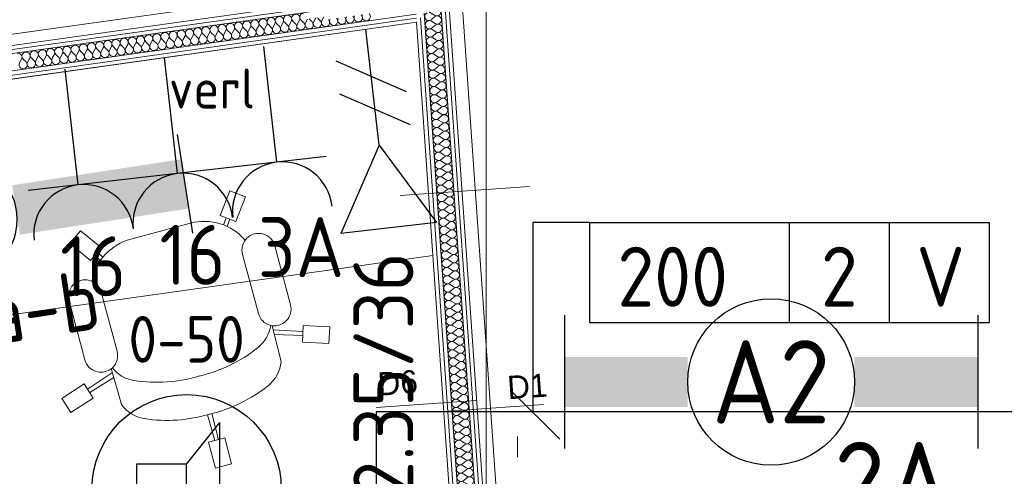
# Model space of a CAD drawing. Header units: millimetres. Extents: x -39149 to 267781, y -2340 to 58540.
# Tile 227 of 244: x 41812 to 44766, y 39512 to 40883. Entities that reach past the tile are written whole.
import ezdxf
from ezdxf.enums import TextEntityAlignment as Align

# ---------------------------------------------------------------- set-up
doc = ezdxf.new("R2010")
doc.units = ezdxf.units.MM
doc.header["$LTSCALE"] = 100
doc.header["$MEASUREMENT"] = 0
for name, pattern in [('B0605', [141, 70, -35, 1, -35]), ('B0701', [46.823999, 31.199999, -15.624]), ('B0704', [150, 100, -50])]:
    doc.linetypes.add(name, pattern=pattern)
for name, color, linetype in [('22 C Binnenwanden', 7, 'Continuous'), ('22 C Binnenwanden Doorsnede-arcering', 7, 'Continuous'), ('22 C Binnenwanden Laagscheidingslijnen', 7, 'Continuous'), ('82 Interieur', 7, 'Continuous'), ('A Markers details', 7, 'Continuous'), ('A Stramien', 7, 'Continuous'), ('EL6131--_KG', 3, 'Continuous'), ('EL6222--_KRACHT_230', 3, 'Continuous'), ('EL6311--_LICHT_BINNEN', 3, 'Continuous'), ('EL6421--_GELUID', 3, 'Continuous'), ('EL6441--_DATACOM', 3, 'Continuous'), ('EM6131--bestaand', 7, 'Continuous'), ('handhaven - AL$1A---_ALGEMEEN', 8, 'Continuous'), ('T Maatvoering 1_ 50', 7, 'Continuous')]:
    doc.layers.add(name, color=color, linetype=linetype)
doc.styles.add('buro-012', font='isocp.shx', dxfattribs={"height": 120})
doc.styles.add('BURO-018', font='isocp.shx', dxfattribs={"height": 180})
doc.styles.add('BURO-025', font='isocp.shx', dxfattribs={"height": 250})
doc.styles.add('GENERATED_STYLE_3', font='swiss.ttf', dxfattribs={"width": 0.96})

# ---------------------------------------------------------------- blocks, each defined once
blk = doc.blocks.new('Slab_125_7', base_point=(40117.7, 39762.5))
at = {"layer": '82 Interieur', "color": 8, "linetype": 'Continuous', "lineweight": 0}
blk.add_lwpolyline([(40117.7, 39762.5), (43052, 40174.8), (43003, 40874.8), (40020.3, 40455.7)], close=True, dxfattribs=at)
blk = doc.blocks.new('*X618')
at = {"layer": '22 C Binnenwanden Doorsnede-arcering', "color": 8, "linetype": 'Continuous', "lineweight": 0}
for p, q in [((42713.8, 40879.6), (42705.1, 40888.4)), ((42718.7, 40880.3), (42724.7, 40891.2)), ((42498, 40849.3), (42504, 40860.2)), ((42517.7, 40852.1), (42508.9, 40860.8)), ((42522.6, 40852.8), (42528.5, 40863.6)), ((42542.2, 40855.5), (42533.4, 40864.3)), ((42547.1, 40856.2), (42553.1, 40867)), ((42566.7, 40859), (42558, 40867.7)), ((42571.6, 40859.6), (42577.6, 40870.5)), ((42591.2, 40862.4), (42582.5, 40871.2)), ((42596.1, 40863.1), (42602.1, 40873.9)), ((42615.7, 40865.8), (42607, 40874.6)), ((42620.6, 40866.5), (42626.6, 40877.4)), ((42640.3, 40869.3), (42631.5, 40878.1)), ((42645.2, 40870), (42651.1, 40880.8)), ((42664.8, 40872.7), (42656.1, 40881.5)), ((42669.7, 40873.4), (42675.7, 40884.3)), ((42689.3, 40876.2), (42680.6, 40885)), ((42694.2, 40876.9), (42700.2, 40887.7)), ((42277.4, 40818.3), (42283.3, 40829.1)), ((42297, 40821.1), (42288.2, 40829.8)), ((42301.9, 40821.7), (42307.9, 40832.6)), ((42321.5, 40824.5), (42312.8, 40833.3)), ((42326.4, 40825.2), (42332.4, 40836)), ((42346, 40828), (42337.3, 40836.7)), ((42350.9, 40828.6), (42356.9, 40839.5)), ((42370.5, 40831.4), (42361.8, 40840.2)), ((42375.4, 40832.1), (42381.4, 40842.9)), ((42395.1, 40834.8), (42386.3, 40843.6)), ((42400, 40835.5), (42405.9, 40846.4)), ((42419.6, 40838.3), (42410.8, 40847.1)), ((42424.5, 40839), (42430.5, 40849.8)), ((42444.1, 40841.7), (42435.4, 40850.5)), ((42449, 40842.4), (42455, 40853.3)), ((42468.6, 40845.2), (42459.9, 40854)), ((42473.5, 40845.9), (42479.5, 40856.7)), ((42493.1, 40848.6), (42484.4, 40857.4)), ((42081.2, 40790.7), (42087.2, 40801.6)), ((42100.8, 40793.5), (42092.1, 40802.3)), ((42105.7, 40794.2), (42111.7, 40805)), ((42125.3, 40796.9), (42116.6, 40805.7)), ((42130.2, 40797.6), (42136.2, 40808.5)), ((42149.8, 40800.4), (42141.1, 40809.2)), ((42154.7, 40801.1), (42160.7, 40811.9)), ((42174.4, 40803.8), (42165.6, 40812.6)), ((42179.3, 40804.5), (42185.2, 40815.4)), ((42198.9, 40807.3), (42190.1, 40816.1)), ((42203.8, 40808), (42209.8, 40818.8)), ((42223.4, 40810.7), (42214.7, 40819.5)), ((42228.3, 40811.4), (42234.3, 40822.3)), ((42247.9, 40814.2), (42239.2, 40822.9)), ((42252.8, 40814.9), (42258.8, 40825.7)), ((42272.4, 40817.6), (42263.7, 40826.4)), ((41860.5, 40759.7), (41866.5, 40770.6)), ((41880.1, 40762.5), (41871.4, 40771.3)), ((41885, 40763.2), (41891, 40774)), ((41904.6, 40765.9), (41895.9, 40774.7)), ((41909.5, 40766.6), (41915.5, 40777.5)), ((41929.2, 40769.4), (41920.4, 40778.2)), ((41934.1, 40770.1), (41940, 40780.9)), ((41953.7, 40772.8), (41944.9, 40781.6)), ((41958.6, 40773.5), (41964.6, 40784.4)), ((41978.2, 40776.3), (41969.5, 40785)), ((41983.1, 40777), (41989.1, 40787.8)), ((42002.7, 40779.7), (41994, 40788.5)), ((42007.6, 40780.4), (42013.6, 40791.2)), ((42027.2, 40783.2), (42018.5, 40791.9)), ((42032.1, 40783.9), (42038.1, 40794.7)), ((42051.8, 40786.6), (42043, 40795.4)), ((42056.7, 40787.3), (42062.6, 40798.1)), ((42076.3, 40790.1), (42067.5, 40798.8)), ((41811.5, 40752.8), (41817.4, 40763.7)), ((41831.1, 40755.6), (41822.3, 40764.4)), ((41836, 40756.3), (41842, 40767.1)), ((41855.6, 40759), (41846.9, 40767.8))]:
    blk.add_line(p, q, dxfattribs=at)
for centre, start, end in [((42566.7, 40876.5), 97.9977, 224.8676), ((42566.7, 40876.5), 331.1278, 97.9977), ((42591.3, 40879.9), 97.9977, 224.8676), ((42591.3, 40879.9), 331.1278, 97.9977), ((42615.8, 40883.4), 97.9977, 224.8676), ((42615.8, 40883.4), 331.1278, 97.9977), ((42640.3, 40886.8), 97.9977, 224.8676), ((42640.3, 40886.8), 331.1278, 97.9977), ((42664.8, 40890.2), 97.9977, 224.8676), ((42778.6, 40881.2), 151.1278, 44.8676), ((42803.1, 40884.7), 151.1278, 44.8676), ((42827.7, 40888.1), 151.1278, 44.8676), ((42852.2, 40891.6), 151.1278, 44.8676), ((42370.6, 40848.9), 97.9977, 224.8676), ((42370.6, 40848.9), 331.1278, 97.9977), ((42395.1, 40852.4), 97.9977, 224.8676), ((42395.1, 40852.4), 331.1278, 97.9977), ((42419.6, 40855.8), 97.9977, 224.8676), ((42419.6, 40855.8), 331.1278, 97.9977), ((42444.1, 40859.2), 97.9977, 224.8676), ((42444.1, 40859.2), 331.1278, 97.9977), ((42468.7, 40862.7), 97.9977, 224.8676), ((42468.7, 40862.7), 331.1278, 97.9977), ((42493.2, 40866.1), 97.9977, 224.8676), ((42493.2, 40866.1), 331.1278, 97.9977), ((42517.7, 40869.6), 97.9977, 224.8676), ((42517.7, 40869.6), 331.1278, 97.9977), ((42542.2, 40873), 97.9977, 224.8676), ((42542.2, 40873), 331.1278, 97.9977), ((42557.9, 40850.2), 151.1278, 44.8676), ((42582.4, 40853.7), 151.1278, 44.8676), ((42607, 40857.1), 151.1278, 44.8676), ((42631.5, 40860.6), 151.1278, 44.8676), ((42656, 40864), 151.1278, 44.8676), ((42680.5, 40867.4), 151.1278, 44.8676), ((42705.1, 40870.9), 151.1278, 44.8676), ((42729.6, 40874.3), 151.1278, 44.8676), ((42754.1, 40877.8), 151.1278, 44.8676), ((42149.9, 40817.9), 97.9977, 224.8676), ((42149.9, 40817.9), 331.1278, 97.9977), ((42174.4, 40821.3), 97.9977, 224.8676), ((42174.4, 40821.3), 331.1278, 97.9977), ((42198.9, 40824.8), 97.9977, 224.8676), ((42198.9, 40824.8), 331.1278, 97.9977), ((42223.4, 40828.2), 97.9977, 224.8676), ((42223.4, 40828.2), 331.1278, 97.9977), ((42248, 40831.7), 97.9977, 224.8676), ((42248, 40831.7), 331.1278, 97.9977), ((42272.5, 40835.1), 97.9977, 224.8676), ((42272.5, 40835.1), 331.1278, 97.9977), ((42297, 40838.6), 97.9977, 224.8676), ((42297, 40838.6), 331.1278, 97.9977), ((42321.5, 40842), 97.9977, 224.8676), ((42321.5, 40842), 331.1278, 97.9977), ((42346.1, 40845.5), 97.9977, 224.8676), ((42346.1, 40845.5), 331.1278, 97.9977), ((42361.8, 40822.7), 151.1278, 44.8676), ((42386.3, 40826.1), 151.1278, 44.8676), ((42410.8, 40829.6), 151.1278, 44.8676), ((42435.3, 40833), 151.1278, 44.8676), ((42459.8, 40836.4), 151.1278, 44.8676), ((42484.4, 40839.9), 151.1278, 44.8676), ((42508.9, 40843.3), 151.1278, 44.8676), ((42533.4, 40846.8), 151.1278, 44.8676), ((41929.2, 40786.9), 331.1278, 97.9977), ((41953.7, 40790.3), 97.9977, 224.8676), ((41953.7, 40790.3), 331.1278, 97.9977), ((41978.2, 40793.8), 97.9977, 224.8676), ((41978.2, 40793.8), 331.1278, 97.9977), ((42002.8, 40797.2), 97.9977, 224.8676), ((42002.8, 40797.2), 331.1278, 97.9977), ((42027.3, 40800.7), 97.9977, 224.8676), ((42027.3, 40800.7), 331.1278, 97.9977), ((42051.8, 40804.1), 97.9977, 224.8676), ((42051.8, 40804.1), 331.1278, 97.9977), ((42076.3, 40807.6), 97.9977, 224.8676), ((42076.3, 40807.6), 331.1278, 97.9977), ((42100.8, 40811), 97.9977, 224.8676), ((42100.8, 40811), 331.1278, 97.9977), ((42125.4, 40814.5), 97.9977, 224.8676), ((42125.4, 40814.5), 331.1278, 97.9977), ((42141.1, 40791.7), 151.1278, 44.8676), ((42165.6, 40795.1), 151.1278, 44.8676), ((42190.1, 40798.5), 151.1278, 44.8676), ((42214.6, 40802), 151.1278, 44.8676), ((42239.2, 40805.4), 151.1278, 44.8676), ((42263.7, 40808.9), 151.1278, 44.8676), ((42288.2, 40812.3), 151.1278, 44.8676), ((42312.7, 40815.8), 151.1278, 44.8676), ((42337.2, 40819.2), 151.1278, 44.8676), ((41806.6, 40769.7), 331.1278, 97.9977), ((41831.1, 40773.1), 97.9977, 224.8676), ((41831.1, 40773.1), 331.1278, 97.9977), ((41855.6, 40776.6), 97.9977, 224.8676), ((41855.6, 40776.6), 331.1278, 97.9977), ((41880.2, 40780), 97.9977, 224.8676), ((41880.2, 40780), 331.1278, 97.9977), ((41904.7, 40783.4), 97.9977, 224.8676), ((41904.7, 40783.4), 331.1278, 97.9977), ((41929.2, 40786.9), 97.9977, 224.8676), ((41944.9, 40764.1), 151.1278, 44.8676), ((41969.4, 40767.5), 151.1278, 44.8676), ((41993.9, 40771), 151.1278, 44.8676), ((42018.5, 40774.4), 151.1278, 44.8676), ((42043, 40777.9), 151.1278, 44.8676), ((42067.5, 40781.3), 151.1278, 44.8676), ((42092, 40784.8), 151.1278, 44.8676), ((42116.5, 40788.2), 151.1278, 44.8676), ((41822.3, 40746.9), 151.1278, 44.8676), ((41846.8, 40750.3), 151.1278, 44.8676), ((41871.3, 40753.8), 151.1278, 44.8676), ((41895.9, 40757.2), 151.1278, 44.8676), ((41920.4, 40760.6), 151.1278, 44.8676)]:
    blk.add_arc(centre, 12.4, start, end, dxfattribs=at)
blk = doc.blocks.new('Wall_117_7', base_point=(43102.3, 40888.7))
at = {"layer": '22 C Binnenwanden', "color": 8, "linetype": 'Continuous', "lineweight": 0}
for p, q in [((42996, 40974.8), (40006.4, 40554.7)), ((40020.3, 40455.7), (43003, 40874.8))]:
    blk.add_line(p, q, dxfattribs=at)
at = {"layer": '22 C Binnenwanden Laagscheidingslijnen', "color": 8, "linetype": 'Continuous', "lineweight": 0}
for p, q in [((42996.8, 40962.8), (40008.1, 40542.9)), ((42997.7, 40950.8), (40009.8, 40531)), ((40017, 40479.5), (43001.3, 40898.8)), ((40018.7, 40467.6), (43002.2, 40886.8))]:
    blk.add_line(p, q, dxfattribs=at)
at = {"layer": '22 C Binnenwanden', "color": 1, "lineweight": 0}
blk.add_blockref('*X618', (0, 0), dxfattribs=at)
blk = doc.blocks.new('*X624')
at = {"layer": '22 C Binnenwanden Doorsnede-arcering', "color": 8, "linetype": 'Continuous', "lineweight": 0}
for p, q in [((43056.6, 40895.7), (43046.2, 40902.4)), ((43057, 40890.8), (43047.6, 40882.7)), ((43058.4, 40871), (43048, 40877.7)), ((43058.7, 40866.1), (43049.3, 40858)), ((43060.1, 40846.3), (43049.7, 40853)), ((43060.4, 40841.4), (43051.1, 40833.3)), ((43061.8, 40821.6), (43051.4, 40828.3)), ((43062.2, 40816.7), (43052.8, 40808.6)), ((43063.5, 40796.9), (43053.1, 40803.6)), ((43063.9, 40792), (43054.5, 40783.8)), ((43065.3, 40772.2), (43054.9, 40778.9)), ((43065.6, 40767.3), (43056.3, 40759.1)), ((43067, 40747.5), (43056.6, 40754.2)), ((43067.3, 40742.5), (43058, 40734.4)), ((43068.7, 40722.8), (43058.3, 40729.5)), ((43069.1, 40717.8), (43059.7, 40709.7)), ((43070.5, 40698.1), (43060.1, 40704.8)), ((43070.8, 40693.1), (43061.4, 40685)), ((43072.2, 40673.4), (43061.8, 40680.1)), ((43072.5, 40668.4), (43063.2, 40660.3)), ((43073.9, 40648.7), (43063.5, 40655.4)), ((43074.3, 40643.7), (43064.9, 40635.6)), ((43075.6, 40624), (43065.2, 40630.7)), ((43076, 40619), (43066.6, 40610.9)), ((43077.4, 40599.3), (43067, 40606)), ((43077.7, 40594.3), (43068.4, 40586.2)), ((43079.1, 40574.6), (43068.7, 40581.3)), ((43079.4, 40569.6), (43070.1, 40561.5)), ((43080.8, 40549.9), (43070.4, 40556.6)), ((43081.2, 40544.9), (43071.8, 40536.8)), ((43082.6, 40525.2), (43072.2, 40531.9)), ((43082.9, 40520.2), (43073.5, 40512.1)), ((43084.3, 40500.5), (43073.9, 40507.2)), ((43084.6, 40495.5), (43075.3, 40487.4)), ((43086, 40475.8), (43075.6, 40482.5)), ((43086.4, 40470.8), (43077, 40462.7)), ((43087.7, 40451.1), (43077.3, 40457.8)), ((43088.1, 40446.1), (43078.7, 40438)), ((43089.5, 40426.4), (43079.1, 40433.1)), ((43089.8, 40421.4), (43080.5, 40413.3)), ((43091.2, 40401.7), (43080.8, 40408.4)), ((43091.6, 40396.7), (43082.2, 40388.6)), ((43092.9, 40377), (43082.5, 40383.7)), ((43093.3, 40372), (43083.9, 40363.9)), ((43094.7, 40352.3), (43084.3, 40359)), ((43095, 40347.3), (43085.6, 40339.2)), ((43096.4, 40327.6), (43086, 40334.3)), ((43096.7, 40322.6), (43087.4, 40314.5)), ((43098.1, 40302.9), (43087.7, 40309.6)), ((43098.5, 40297.9), (43089.1, 40289.8)), ((43099.9, 40278.2), (43089.5, 40284.9)), ((43100.2, 40273.2), (43090.8, 40265.1)), ((43101.6, 40253.5), (43091.2, 40260.2)), ((43101.9, 40248.5), (43092.6, 40240.4)), ((43103.3, 40228.8), (43092.9, 40235.5)), ((43103.7, 40223.8), (43094.3, 40215.7)), ((43105, 40204.1), (43094.6, 40210.8)), ((43105.4, 40199.1), (43096, 40191)), ((43106.8, 40179.4), (43096.4, 40186.1)), ((43107.1, 40174.4), (43097.8, 40166.3)), ((43108.5, 40154.7), (43098.1, 40161.4)), ((43108.8, 40149.7), (43099.5, 40141.6)), ((43110.2, 40130), (43099.8, 40136.7)), ((43110.6, 40125), (43101.2, 40116.9)), ((43112, 40105.3), (43101.6, 40112)), ((43112.3, 40100.3), (43102.9, 40092.2)), ((43113.7, 40080.6), (43103.3, 40087.3)), ((43114, 40075.6), (43104.7, 40067.5)), ((43115.4, 40055.8), (43105, 40062.6)), ((43115.8, 40050.9), (43106.4, 40042.8)), ((43117.1, 40031.1), (43106.7, 40037.9)), ((43117.5, 40026.2), (43108.1, 40018.1)), ((43118.9, 40006.4), (43108.5, 40013.2)), ((43119.2, 40001.5), (43109.9, 39993.4)), ((43120.6, 39981.7), (43110.2, 39988.5)), ((43120.9, 39976.8), (43111.6, 39968.7)), ((43122.3, 39957), (43111.9, 39963.8)), ((43122.7, 39952.1), (43113.3, 39944)), ((43124.1, 39932.3), (43113.7, 39939.1)), ((43124.4, 39927.4), (43115, 39919.3)), ((43125.8, 39907.6), (43115.4, 39914.4)), ((43126.1, 39902.7), (43116.8, 39894.6)), ((43127.5, 39882.9), (43117.1, 39889.7)), ((43127.9, 39878), (43118.5, 39869.9)), ((43129.2, 39858.2), (43118.8, 39865)), ((43129.6, 39853.3), (43120.2, 39845.2)), ((43131, 39833.5), (43120.6, 39840.3)), ((43131.3, 39828.6), (43122, 39820.5)), ((43132.7, 39808.8), (43122.3, 39815.6)), ((43133.1, 39803.9), (43123.7, 39795.8)), ((43134.4, 39784.1), (43124, 39790.9)), ((43134.8, 39779.2), (43125.4, 39771.1)), ((43136.2, 39759.4), (43125.8, 39766.1)), ((43136.5, 39754.5), (43127.1, 39746.4)), ((43137.9, 39734.7), (43127.5, 39741.4)), ((43138.2, 39729.8), (43128.9, 39721.7)), ((43139.6, 39710), (43129.2, 39716.7)), ((43140, 39705.1), (43130.6, 39697)), ((43141.4, 39685.3), (43131, 39692)), ((43141.7, 39680.4), (43132.3, 39672.3)), ((43143.1, 39660.6), (43132.7, 39667.3)), ((43143.4, 39655.7), (43134.1, 39647.6)), ((43144.8, 39635.9), (43134.4, 39642.6)), ((43145.2, 39631), (43135.8, 39622.9)), ((43146.5, 39611.2), (43136.1, 39617.9)), ((43146.9, 39606.3), (43137.5, 39598.2)), ((43148.3, 39586.5), (43137.9, 39593.2)), ((43148.6, 39581.6), (43139.3, 39573.5)), ((43150, 39561.8), (43139.6, 39568.5)), ((43150.3, 39556.9), (43141, 39548.8)), ((43151.7, 39537.1), (43141.3, 39543.8)), ((43152.1, 39532.2), (43142.7, 39524.1)), ((43153.5, 39512.4), (43143.1, 39519.1)), ((43153.8, 39507.5), (43144.4, 39499.4)), ((43155.2, 39487.7), (43144.8, 39494.4)), ((43155.5, 39482.8), (43146.2, 39474.7)), ((43156.9, 39463), (43146.5, 39469.7)), ((43157.3, 39458.1), (43147.9, 39450)), ((43158.6, 39438.3), (43148.2, 39445)), ((43159, 39433.4), (43149.6, 39425.3)), ((43160.4, 39413.6), (43150, 39420.3)), ((43160.7, 39408.7), (43151.4, 39400.6)), ((43162.1, 39388.9), (43151.7, 39395.6)), ((43162.4, 39384), (43153.1, 39375.9)), ((43163.8, 39364.2), (43153.4, 39370.9)), ((43164.2, 39359.3), (43154.8, 39351.2)), ((43165.6, 39339.5), (43155.2, 39346.2)), ((43165.9, 39334.6), (43156.5, 39326.5)), ((43167.3, 39314.8), (43156.9, 39321.5)), ((43167.6, 39309.9), (43158.3, 39301.8)), ((43169, 39290.1), (43158.6, 39296.8)), ((43169.4, 39285.2), (43160, 39277.1)), ((43170.7, 39265.4), (43160.3, 39272.1)), ((43171.1, 39260.5), (43161.7, 39252.4)), ((43172.5, 39240.7), (43162.1, 39247.4)), ((43172.8, 39235.8), (43163.5, 39227.7)), ((43174.2, 39216), (43163.8, 39222.7)), ((43174.6, 39211.1), (43165.2, 39203)), ((43175.9, 39191.3), (43165.5, 39198)), ((43176.3, 39186.4), (43166.9, 39178.3)), ((43177.7, 39166.6), (43167.3, 39173.3)), ((43178, 39161.7), (43168.6, 39153.6)), ((43179.4, 39141.9), (43169, 39148.6)), ((43179.7, 39137), (43170.4, 39128.9)), ((43181.1, 39117.2), (43170.7, 39123.9)), ((43181.5, 39112.3), (43172.1, 39104.2)), ((43182.9, 39092.5), (43172.5, 39099.2)), ((43183.2, 39087.6), (43173.8, 39079.4)), ((43179.5, 39071.1), (43174.2, 39074.5))]:
    blk.add_line(p, q, dxfattribs=at)
for centre, start, end in [((43039.5, 40892), 112.296, 184.0043), ((43039.5, 40892), 184.0043, 310.8742), ((43039.5, 40892), 57.1344, 83.6994), ((43063.3, 40906.1), 237.1344, 14.3553), ((43065.1, 40881.4), 237.1344, 130.8742), ((43041.2, 40867.3), 57.1344, 184.0043), ((43041.2, 40867.3), 184.0043, 310.8742), ((43066.8, 40856.7), 237.1344, 130.8742), ((43043, 40842.6), 57.1344, 184.0043), ((43043, 40842.6), 184.0043, 310.8742), ((43044.7, 40817.9), 57.1344, 184.0043), ((43068.5, 40832), 237.1344, 130.8742), ((43044.7, 40817.9), 184.0043, 310.8742), ((43046.4, 40793.2), 57.1344, 184.0043), ((43070.3, 40807.3), 237.1344, 130.8742), ((43046.4, 40793.2), 184.0043, 310.8742), ((43048.2, 40768.5), 57.1344, 184.0043), ((43072, 40782.6), 237.1344, 130.8742), ((43073.7, 40757.9), 237.1344, 130.8742), ((43048.2, 40768.5), 184.0043, 310.8742), ((43049.9, 40743.8), 57.1344, 184.0043), ((43049.9, 40743.8), 184.0043, 310.8742), ((43075.4, 40733.2), 237.1344, 130.8742), ((43051.6, 40719.1), 57.1344, 184.0043), ((43051.6, 40719.1), 184.0043, 310.8742), ((43077.2, 40708.5), 237.1344, 130.8742), ((43053.3, 40694.4), 57.1344, 184.0043), ((43053.3, 40694.4), 184.0043, 310.8742), ((43055.1, 40669.7), 57.1344, 184.0043), ((43078.9, 40683.8), 237.1344, 130.8742), ((43055.1, 40669.7), 184.0043, 310.8742), ((43056.8, 40645), 57.1344, 184.0043), ((43080.6, 40659.1), 237.1344, 130.8742), ((43056.8, 40645), 184.0043, 310.8742), ((43058.5, 40620.3), 57.1344, 184.0043), ((43082.4, 40634.4), 237.1344, 130.8742), ((43084.1, 40609.7), 237.1344, 130.8742), ((43058.5, 40620.3), 184.0043, 310.8742), ((43060.3, 40595.6), 57.1344, 184.0043), ((43060.3, 40595.6), 184.0043, 310.8742), ((43085.8, 40585), 237.1344, 130.8742), ((43062, 40570.9), 57.1344, 184.0043), ((43062, 40570.9), 184.0043, 310.8742), ((43087.6, 40560.3), 237.1344, 130.8742), ((43063.7, 40546.2), 57.1344, 184.0043), ((43063.7, 40546.2), 184.0043, 310.8742), ((43065.4, 40521.5), 57.1344, 184.0043), ((43089.3, 40535.6), 237.1344, 130.8742), ((43065.4, 40521.5), 184.0043, 310.8742), ((43067.2, 40496.8), 57.1344, 184.0043), ((43091, 40510.9), 237.1344, 130.8742), ((43067.2, 40496.8), 184.0043, 310.8742), ((43068.9, 40472.1), 57.1344, 184.0043), ((43092.7, 40486.2), 237.1344, 130.8742), ((43068.9, 40472.1), 184.0043, 310.8742), ((43070.6, 40447.4), 57.1344, 184.0043), ((43070.6, 40447.4), 184.0043, 310.8742), ((43094.5, 40461.5), 237.1344, 130.8742), ((43096.2, 40436.8), 237.1344, 130.8742), ((43072.4, 40422.7), 57.1344, 184.0043), ((43072.4, 40422.7), 184.0043, 310.8742), ((43097.9, 40412.1), 237.1344, 130.8742), ((43074.1, 40398), 57.1344, 184.0043), ((43074.1, 40398), 184.0043, 310.8742), ((43075.8, 40373.3), 57.1344, 184.0043), ((43099.7, 40387.4), 237.1344, 130.8742), ((43075.8, 40373.3), 184.0043, 310.8742), ((43077.5, 40348.6), 57.1344, 184.0043), ((43101.4, 40362.7), 237.1344, 130.8742), ((43077.5, 40348.6), 184.0043, 310.8742), ((43079.3, 40323.9), 57.1344, 184.0043), ((43103.1, 40338), 237.1344, 130.8742), ((43079.3, 40323.9), 184.0043, 310.8742), ((43081, 40299.2), 57.1344, 184.0043), ((43081, 40299.2), 184.0043, 310.8742), ((43104.8, 40313.3), 237.1344, 130.8742), ((43106.6, 40288.6), 237.1344, 130.8742), ((43082.7, 40274.5), 57.1344, 184.0043), ((43082.7, 40274.5), 184.0043, 310.8742), ((43108.3, 40263.9), 237.1344, 130.8742), ((43084.5, 40249.8), 57.1344, 184.0043), ((43084.5, 40249.8), 184.0043, 310.8742), ((43110, 40239.2), 237.1344, 130.8742), ((43086.2, 40225.1), 57.1344, 184.0043), ((43086.2, 40225.1), 184.0043, 310.8742), ((43087.9, 40200.4), 57.1344, 184.0043), ((43111.8, 40214.5), 237.1344, 130.8742), ((43087.9, 40200.4), 184.0043, 310.8742), ((43089.7, 40175.7), 57.1344, 184.0043), ((43113.5, 40189.8), 237.1344, 130.8742), ((43089.7, 40175.7), 184.0043, 310.8742), ((43091.4, 40151), 57.1344, 184.0043), ((43091.4, 40151), 184.0043, 310.8742), ((43115.2, 40165.1), 237.1344, 130.8742), ((43116.9, 40140.4), 237.1344, 130.8742), ((43093.1, 40126.3), 57.1344, 184.0043), ((43093.1, 40126.3), 184.0043, 310.8742), ((43118.7, 40115.7), 237.1344, 130.8742), ((43094.8, 40101.6), 57.1344, 184.0043), ((43094.8, 40101.6), 184.0043, 310.8742), ((43120.4, 40090.9), 237.1344, 130.8742), ((43096.6, 40076.9), 57.1344, 184.0043), ((43096.6, 40076.9), 184.0043, 310.8742), ((43098.3, 40052.2), 57.1344, 184.0043), ((43122.1, 40066.2), 237.1344, 130.8742), ((43098.3, 40052.2), 184.0043, 310.8742), ((43100, 40027.5), 57.1344, 184.0043), ((43123.9, 40041.5), 237.1344, 130.8742), ((43100, 40027.5), 184.0043, 310.8742), ((43101.8, 40002.8), 57.1344, 184.0043), ((43101.8, 40002.8), 184.0043, 310.8742), ((43125.6, 40016.8), 237.1344, 130.8742), ((43127.3, 39992.1), 237.1344, 130.8742), ((43103.5, 39978.1), 57.1344, 184.0043), ((43103.5, 39978.1), 184.0043, 310.8742), ((43129.1, 39967.4), 237.1344, 130.8742), ((43105.2, 39953.4), 57.1344, 184.0043), ((43105.2, 39953.4), 184.0043, 310.8742), ((43130.8, 39942.7), 237.1344, 130.8742), ((43106.9, 39928.7), 57.1344, 184.0043), ((43106.9, 39928.7), 184.0043, 310.8742), ((43108.7, 39904), 57.1344, 184.0043), ((43132.5, 39918), 237.1344, 130.8742), ((43108.7, 39904), 184.0043, 310.8742), ((43110.4, 39879.3), 57.1344, 184.0043), ((43134.2, 39893.3), 237.1344, 130.8742), ((43110.4, 39879.3), 184.0043, 310.8742), ((43112.1, 39854.6), 57.1344, 184.0043), ((43136, 39868.6), 237.1344, 130.8742), ((43137.7, 39843.9), 237.1344, 130.8742), ((43112.1, 39854.6), 184.0043, 310.8742), ((43113.9, 39829.9), 57.1344, 184.0043), ((43113.9, 39829.9), 184.0043, 310.8742), ((43139.4, 39819.2), 237.1344, 130.8742), ((43115.6, 39805.2), 57.1344, 184.0043), ((43115.6, 39805.2), 184.0043, 310.8742), ((43141.2, 39794.5), 237.1344, 130.8742), ((43117.3, 39780.5), 57.1344, 184.0043), ((43117.3, 39780.5), 184.0043, 310.8742), ((43119, 39755.8), 57.1344, 184.0043), ((43142.9, 39769.8), 237.1344, 130.8742), ((43119, 39755.8), 184.0043, 310.8742), ((43120.8, 39731), 57.1344, 184.0043), ((43144.6, 39745.1), 237.1344, 130.8742), ((43120.8, 39731), 184.0043, 310.8742), ((43122.5, 39706.3), 57.1344, 184.0043), ((43146.3, 39720.4), 237.1344, 130.8742), ((43148.1, 39695.7), 237.1344, 130.8742), ((43122.5, 39706.3), 184.0043, 310.8742), ((43124.2, 39681.6), 57.1344, 184.0043), ((43124.2, 39681.6), 184.0043, 310.8742), ((43149.8, 39671), 237.1344, 130.8742), ((43126, 39656.9), 57.1344, 184.0043), ((43126, 39656.9), 184.0043, 310.8742), ((43151.5, 39646.3), 237.1344, 130.8742), ((43127.7, 39632.2), 57.1344, 184.0043), ((43127.7, 39632.2), 184.0043, 310.8742), ((43129.4, 39607.5), 57.1344, 184.0043), ((43153.3, 39621.6), 237.1344, 130.8742), ((43129.4, 39607.5), 184.0043, 310.8742), ((43131.2, 39582.8), 57.1344, 184.0043), ((43155, 39596.9), 237.1344, 130.8742), ((43131.2, 39582.8), 184.0043, 310.8742), ((43132.9, 39558.1), 57.1344, 184.0043), ((43156.7, 39572.2), 237.1344, 130.8742), ((43158.4, 39547.5), 237.1344, 130.8742), ((43132.9, 39558.1), 184.0043, 310.8742), ((43134.6, 39533.4), 57.1344, 184.0043), ((43134.6, 39533.4), 184.0043, 310.8742), ((43160.2, 39522.8), 237.1344, 130.8742), ((43136.3, 39508.7), 57.1344, 184.0043), ((43136.3, 39508.7), 184.0043, 310.8742), ((43161.9, 39498.1), 237.1344, 130.8742), ((43138.1, 39484), 57.1344, 184.0043), ((43138.1, 39484), 184.0043, 310.8742), ((43139.8, 39459.3), 57.1344, 184.0043), ((43163.6, 39473.4), 237.1344, 130.8742), ((43139.8, 39459.3), 184.0043, 310.8742), ((43141.5, 39434.6), 57.1344, 184.0043), ((43165.4, 39448.7), 237.1344, 130.8742), ((43141.5, 39434.6), 184.0043, 310.8742), ((43143.3, 39409.9), 57.1344, 184.0043), ((43167.1, 39424), 237.1344, 130.8742), ((43168.8, 39399.3), 237.1344, 130.8742), ((43143.3, 39409.9), 184.0043, 310.8742), ((43145, 39385.2), 57.1344, 184.0043), ((43145, 39385.2), 184.0043, 310.8742), ((43170.6, 39374.6), 237.1344, 130.8742), ((43146.7, 39360.5), 57.1344, 184.0043), ((43146.7, 39360.5), 184.0043, 310.8742), ((43172.3, 39349.9), 237.1344, 130.8742), ((43148.4, 39335.8), 57.1344, 184.0043), ((43148.4, 39335.8), 184.0043, 310.8742), ((43150.2, 39311.1), 57.1344, 184.0043), ((43174, 39325.2), 237.1344, 130.8742), ((43150.2, 39311.1), 184.0043, 310.8742), ((43151.9, 39286.4), 57.1344, 184.0043), ((43175.7, 39300.5), 237.1344, 130.8742), ((43151.9, 39286.4), 184.0043, 310.8742), ((43153.6, 39261.7), 57.1344, 184.0043), ((43177.5, 39275.8), 237.1344, 130.8742), ((43179.2, 39251.1), 237.1344, 130.8742), ((43153.6, 39261.7), 184.0043, 310.8742), ((43155.4, 39237), 57.1344, 184.0043), ((43155.4, 39237), 184.0043, 310.8742), ((43180.9, 39226.4), 237.1344, 130.8742), ((43157.1, 39212.3), 57.1344, 184.0043), ((43157.1, 39212.3), 184.0043, 310.8742), ((43182.7, 39201.7), 237.1344, 130.8742), ((43158.8, 39187.6), 57.1344, 184.0043), ((43158.8, 39187.6), 184.0043, 310.8742), ((43160.5, 39162.9), 57.1344, 184.0043), ((43184.4, 39177), 237.1344, 130.8742), ((43160.5, 39162.9), 184.0043, 310.8742), ((43162.3, 39138.2), 57.1344, 184.0043), ((43186.1, 39152.3), 237.1344, 130.8742), ((43162.3, 39138.2), 184.0043, 310.8742), ((43164, 39113.5), 57.1344, 184.0043), ((43187.8, 39127.6), 237.1344, 130.8742), ((43189.6, 39102.9), 237.1344, 130.8742), ((43164, 39113.5), 184.0043, 310.8742), ((43165.7, 39088.8), 57.1344, 184.0043), ((43165.7, 39088.8), 184.0043, 310.8742), ((43191.3, 39078.2), 333.5958, 130.8742), ((43167.5, 39064.1), 57.1344, 154.4112)]:
    blk.add_arc(centre, 12.4, start, end, dxfattribs=at)
blk = doc.blocks.new('Wall_119_7', base_point=(42961.5, 42900))
at = {"layer": '22 C Binnenwanden', "color": 8, "linetype": 'Continuous', "lineweight": 0}
for p, q in [((43229.3, 39074.6), (43095.8, 40981.8)), ((43003, 40874.8), (43129.5, 39067.6))]:
    blk.add_line(p, q, dxfattribs=at)
at = {"layer": '22 C Binnenwanden Laagscheidingslijnen', "color": 8, "linetype": 'Continuous', "lineweight": 0}
for p, q in [((43217.3, 39073.7), (43083.8, 40980.9)), ((43014.1, 40888.4), (43141.5, 39068.4)), ((43025.1, 40902.1), (43153.5, 39069.3)), ((43205.3, 39072.9), (43076.8, 40909.4))]:
    blk.add_line(p, q, dxfattribs=at)
at = {"layer": '22 C Binnenwanden', "color": 1, "lineweight": 0}
blk.add_blockref('*X624', (0, 0), dxfattribs=at)
blk = doc.blocks.new('Wall_128_7', base_point=(43135.9, 40981.6))
at = {"layer": '22 C Binnenwanden', "color": 8, "linetype": 'Continuous', "lineweight": 0}
for p, q in [((43096, 40978.8), (43229.3, 39074.6)), ((43269.2, 39077.4), (43135.9, 40981.6))]:
    blk.add_line(p, q, dxfattribs=at)
blk = doc.blocks.new('Kantoorstoel 01 14_2')
at = {"layer": '82 Interieur', "color": 8, "linetype": 'Continuous', "lineweight": 0}
for p, q in [((390, 790.1), (440, 790.1)), ((390, 710.1), (390, 790.1)), ((440, 710.1), (440, 790.1)), ((390, 710.1), (440, 710.1)), ((408, 629.3), (409, 710.1)), ((422, 629.3), (421, 710.1)), ((167.7, 533), (165.7, 421.1)), ((663.2, 533), (665.2, 421.1)), ((14.5, 516.6), (-0.7, 468.9)), ((90.7, 492.3), (14.5, 516.6)), ((740.2, 492.3), (816.4, 516.6)), ((816.4, 516.6), (831.5, 468.9)), ((90.7, 492.3), (75.5, 444.7)), ((166.2, 448.5), (84.8, 473.8)), ((664.7, 448.5), (746.1, 473.8)), ((740.2, 492.3), (755.3, 444.7)), ((75.5, 444.7), (-0.7, 468.9)), ((166, 433.5), (81.2, 462.3)), ((664.9, 433.5), (749.7, 462.3)), ((755.3, 444.7), (831.5, 468.9)), ((96, 191.4), (96, 375.2)), ((196, 191.4), (196, 375.2)), ((634.9, 191.4), (634.9, 375.2)), ((734.9, 191.4), (734.9, 375.2)), ((190, 91.2), (143, 26.5)), ((190, 91.2), (230.4, 61.8)), ((218.6, 98.7), (205.4, 80)), ((228.5, 91), (215.1, 73)), ((640.9, 91.2), (600.4, 61.8)), ((602.4, 91), (615.8, 73)), ((612.3, 98.7), (625.5, 80)), ((640.9, 91.2), (687.9, 26.5)), ((230.4, 61.8), (183.4, -2.9)), ((415.4, 60.4), (323, 60.4)), ((415.4, 60.4), (507.9, 60.4)), ((600.4, 61.8), (647.4, -2.9)), ((143, 26.5), (183.4, -2.9)), ((687.9, 26.5), (647.4, -2.9))]:
    blk.add_line(p, q, dxfattribs=at)
for centre, major_axis, start_param, end_param in [((401, 189.5), (0, -439.9), 3.107651, 3.558821), ((429.9, 189.5), (0, -439.9), 2.724365, 3.175535), ((264.1, 497.4), (0, -102.9), 3.554672, 4.359188), ((566.8, 497.4), (0, -102.9), 1.923998, 2.728514), ((401, 71.1), (0, -439.9), 3.107651, 3.558821), ((429.9, 71.1), (0, -439.9), 2.724365, 3.175535), ((264.1, 379), (0, -102.9), 3.554672, 4.309737), ((566.8, 379), (0, -102.9), 1.973448, 2.728514), ((146, 375.2), (0, -50), 1.570796, 4.712389), ((684.9, 375.2), (0, -50), 1.570796, 4.712389), ((146, 191.4), (0, -50), 4.712389, 7.853982), ((684.9, 191.4), (0, -50), 4.712389, 7.853982), ((323, 222.1), (0, -161.6), 5.158147, 6.283185), ((507.9, 222.1), (0, -161.6), 0, 1.125039)]:
    blk.add_ellipse(centre, major_axis=major_axis, ratio=0.999212, start_param=start_param, end_param=end_param, dxfattribs=at)
blk = doc.blocks.new('Standard grid marker_17')
at = {"layer": 'A Stramien', "color": 8, "linetype": 'B0605', "lineweight": 0}
blk.add_line((4000, 0), (46394.8, 0), dxfattribs=at)
at = {"layer": 'A Stramien', "color": 4, "lineweight": 0, "style": 'GENERATED_STYLE_3'}
blk.add_attdef('AC_MARKERTEXT_1', text='', height=100, rotation=90, dxfattribs=at).set_placement((-20, -52.3), align=Align.BOTTOM_LEFT)
blk = doc.blocks.new('armatuurVX')
at = {"layer": 'EL6311--_LICHT_BINNEN', "linetype": 'Continuous'}
for p, q in [((25751.4, 17508.6), (25751.4, 17208.6)), ((27151.4, 17508.6), (27151.4, 17208.6))]:
    blk.add_line(p, q, dxfattribs=at)
blk.add_circle((26451.4, 17358.6), 187.5, dxfattribs=at)
for points in [[(26263.9, 17433.6), (25751.4, 17433.6), (26263.9, 17283.6), (25751.4, 17283.6)], [(26638.9, 17433.6), (27151.4, 17433.6), (26638.9, 17283.6), (27151.4, 17283.6)]]:
    blk.add_solid(points, dxfattribs=at)
at = {"layer": 'EL6311--_LICHT_BINNEN', "linetype": 'Continuous', "style": 'BURO-018'}
for tag, p in [('E_GROEP', (26221.4, 17858.6)), ('E_GKAST', (26221.4, 17858.6)), ('E_SGROEP', (26671.4, 17858.6)), ('E_ARMCODE', (26451.4, 17358.6)), ('E_SLET', (26671.4, 17058.6))]:
    blk.add_attdef(tag, text='', height=180, dxfattribs=at).set_placement(p, align=Align.MIDDLE)
blk = doc.blocks.new('*U1874')
at = {"layer": 'handhaven - AL$1A---_ALGEMEEN', "color": 0, "linetype": 'Continuous'}
for p, q in [((-6.2, 2), (-6.2, -2)), ((6.2, 2), (6.2, -2))]:
    blk.add_line(p, q, dxfattribs=at)
blk.add_circle((0, 0), 2.5, dxfattribs=at)
for points in [[(-2.5, 0.75), (-6.2, 0.75), (-2.5, -0.75), (-6.2, -0.75)], [(2.5, 0.75), (6.2, 0.75), (2.5, -0.75), (6.2, -0.75)]]:
    blk.add_solid(points, dxfattribs=at)
at = {"layer": 'handhaven - AL$1A---_ALGEMEEN', "color": 0, "linetype": 'Continuous', "style": 'BURO-018'}
for tag, p in [('CIRCUIT', (0, 5)), ('PANEL', (0, 5)), ('SUBCIRCUIT', (4.5, 5)), ('LIGHTFIXTURECODE', (0, 0)), ('SWITCHCODE', (4.5, -3))]:
    blk.add_attdef(tag, text='', height=1.8, dxfattribs=at).set_placement(p, align=Align.MIDDLE)
blk = doc.blocks.new('E00497')
at = {"color": 0}
for p, q in [((0, 0.75), (1, 2)), ((1, -2), (1, 2)), ((0, 0.75), (-1.5, 0.75)), ((0, -0.75), (0, 0.75)), ((-1.5, -0.75), (0, -0.75)), ((0, -0.75), (1, -2))]:
    blk.add_line(p, q, dxfattribs=at)
blk.add_line((-1.5, 0.75), (-1.5, -0.75))
blk.add_circle((0, 0), 2.841, dxfattribs=at)
at = {"color": 0, "linetype": 'Continuous', "style": 'BURO-018'}
blk.add_attdef('TEXT1', text='', height=1.8, dxfattribs=at).set_placement((0, 4.5), align=Align.MIDDLE)
at = {"color": 0, "linetype": 'Continuous', "style": 'BURO-018', "flags": 1}
blk.add_attdef('ARTICLECODE', text='', height=1.8, dxfattribs=at).set_placement((0, 0), align=Align.MIDDLE)
blk = doc.blocks.new('16002EB')
at = {"layer": 'EM6131--bestaand'}
for p, q in [((0, 0), (0, -300)), ((0, 0), (1200, 0)), ((600, 0), (600, -300)), ((900, 0), (900, -300)), ((1200, 0), (1200, -300)), ((0, -300), (1200, -300))]:
    blk.add_line(p, q, dxfattribs=at)
at = {"color": 0, "linetype": 'Continuous', "style": 'BURO-018'}
for tag, p in [('E_TEXT1', (250, -163)), ('E_TEXT9', (750, -163)), ('E_TEXT10', (1250, -163))]:
    blk.add_attdef(tag, text='', height=180, dxfattribs=at).set_placement(p, align=Align.MIDDLE)
blk = doc.blocks.new('E00153')
at = {"color": 0, "linetype": 'Continuous'}
for p, q in [((-1.443, 7), (1.443, 7)), ((0, 4.5), (-1.443, 7)), ((0, 4.5), (1.443, 7)), ((0, 4.5), (0, 1)), ((-1, 4), (1, 2.845)), ((-1, 3), (1, 1.845))]:
    blk.add_line(p, q, dxfattribs=at)
at = {"color": 7, "style": 'BURO-018'}
for tag, p in [('COMMENT1', (-6, 12)), ('COMMENT2', (6, 12)), ('DATACOM1', (-6, 9)), ('DATACOM2', (6, 9))]:
    blk.add_attdef(tag, text='', height=1.8, dxfattribs=at).set_placement(p, align=Align.MIDDLE)
at = {"color": 0, "style": 'BURO-018'}
blk.add_attdef('TEXT1', text='', height=1.8, dxfattribs=at).set_placement((2.5, 6), align=Align.MIDDLE)
at = {"color": 0, "linetype": 'Continuous', "style": 'BURO-018', "flags": 1}
blk.add_attdef('ARTICLECODE', text='', height=1.8, dxfattribs=at).set_placement((0, 0), align=Align.MIDDLE)
blk = doc.blocks.new('111304')
at = {"color": 0, "linetype": 'Continuous'}
for p, q in [((-1.5, 4.5), (1.5, 4.5)), ((0, 1), (0, 4.5))]:
    blk.add_line(p, q, dxfattribs=at)
blk.add_arc((0, 6), 1.5, 180, 0, dxfattribs=at)
at = {"color": 0, "linetype": 'Continuous', "style": 'BURO-018'}
for tag, p in [('PANEL', (0, 11.5)), ('CIRCUIT', (0, 8.5)), ('SUBCIRCUIT', (4.5, 8.5))]:
    blk.add_attdef(tag, text='', height=1.8, dxfattribs=at).set_placement(p, align=Align.MIDDLE)
at = {"color": 0, "linetype": 'Continuous', "style": 'BURO-018', "flags": 1}
for tag, p in [('POWERCODE', (13, 8.5)), ('ARTICLECODE', (0, 0))]:
    blk.add_attdef(tag, text='', height=1.8, dxfattribs=at).set_placement(p, align=Align.MIDDLE)

msp = doc.modelspace()

# ---------------------------------------------------------------- linework, layer by layer
at = {"layer": '82 Interieur', "color": 8, "linetype": 'Continuous', "lineweight": 0}
msp.add_line((42953.1, 40354.3), (43341.9, 40381.5), dxfattribs=at)
at = {"layer": 'A Markers details', "color": 8, "linetype": 'Continuous', "lineweight": 0}
for p, q in [((43181, 39739.2), (42881.7, 39718.3)), ((43384, 39727.5), (43084.8, 39706.6))]:
    msp.add_line(p, q, dxfattribs=at)
at = {"layer": 'EL6131--_KG'}
for p, q in [((42881.7, 39705.1), (42881.7, 37012.3)), ((46681.7, 39705.1), (42881.7, 39705.1))]:
    msp.add_line(p, q, dxfattribs=at)
at = {"layer": 'EM6131--bestaand'}
for p, q in [((43521.2, 40273.8), (43351.7, 40273.8)), ((43351.7, 40273.8), (43351.7, 39705.1)), ((43291, 39764.5), (43432.4, 39623.1))]:
    msp.add_line(p, q, dxfattribs=at)
at = {"layer": 'T Maatvoering 1_ 50', "color": 8, "linetype": 'B0701', "lineweight": 0}
for p, q in [((43299.3, 38074.4), (42966.7, 42825)), ((43306, 39630.9), (43306, 39569.1))]:
    msp.add_line(p, q, dxfattribs=at)
at = {"layer": 'T Maatvoering 1_ 50', "color": 8, "linetype": 'B0704', "lineweight": 0}
msp.add_line((40020.4, 40590.2), (42922.8, 40998), dxfattribs=at)

# ---------------------------------------------------------------- block references
at = {"layer": '22 C Binnenwanden', "color": 1, "lineweight": 0}
for name, p in [('Wall_119_7', (42961.5, 42900)), ('Wall_128_7', (43135.9, 40981.6)), ('Wall_117_7', (43102.3, 40888.7))]:
    msp.add_blockref(name, p, dxfattribs=at)
at = {"layer": '82 Interieur', "color": 150, "linetype": 'Continuous', "lineweight": 0}
msp.add_blockref('Slab_125_7', (40117.7, 39762.5), dxfattribs=at)
at = {"layer": '82 Interieur', "color": 30, "linetype": 'Continuous', "lineweight": 0, "zscale": 1000, "rotation": 194.9746757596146}
msp.add_blockref('Kantoorstoel 01 14_2', (42620.4, 40413.6), dxfattribs=at)
at = {"layer": 'A Stramien', "color": 1, "linetype": 'Continuous', "lineweight": 0, "zscale": 1000, "rotation": 270}
msp.add_blockref('Standard grid marker_17', (43211.5, 48900), dxfattribs=at)
at = {"layer": 'EL6222--_KRACHT_230', "linetype": 'Continuous'}
ref = msp.add_blockref('111304', (42233.7, 40867.6), dxfattribs=dict(at, xscale=99.99999999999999, yscale=99.99999999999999, zscale=99.99999999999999, rotation=186.5256229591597))
ref.add_attrib('CIRCUIT', '16', dxfattribs={"layer": '0', "color": 3, "linetype": 'ByBlock', "height": 180, "style": 'BURO-018'}).set_placement((42330.3, 40176.5), align=Align.MIDDLE)
ref = msp.add_blockref('111304', (41935.7, 40833.5), dxfattribs=dict(at, xscale=99.99999999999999, yscale=99.99999999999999, zscale=99.99999999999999, rotation=186.5256229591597))
ref.add_attrib('CIRCUIT', '16', dxfattribs={"layer": '0', "color": 3, "linetype": 'ByBlock', "height": 180, "style": 'BURO-018'}).set_placement((42032.3, 40142.4), align=Align.MIDDLE)
at = {"layer": 'EL6311--_LICHT_BINNEN', "linetype": 'Continuous'}
ref = msp.add_blockref('111304', (42531.8, 40901.7), dxfattribs=dict(at, xscale=99.99999999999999, yscale=99.99999999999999, zscale=99.99999999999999, rotation=186.5256229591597))
ref.add_attrib('ARTICLECODE', 'verl', dxfattribs={"layer": '0', "color": 1, "linetype": 'ByBlock', "height": 120, "style": 'buro-012'}).set_placement((42388.8, 40675.9), align=Align.MIDDLE)
ref.add_attrib('CIRCUIT', '3A', dxfattribs={"layer": '0', "color": 3, "linetype": 'ByBlock', "height": 180, "style": 'BURO-018'}).set_placement((42656, 40200), align=Align.MIDDLE)
at = {"layer": 'EL6311--_LICHT_BINNEN'}
ref = msp.add_blockref('armatuurVX', (18126.8, 19087), dxfattribs=dict(at, rotation=8.787179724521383))
ref.add_attrib('E_ARMCODE', 'VX', dxfattribs={"linetype": 'Continuous', "height": 180, "rotation": 8.7872, "style": 'BURO-018'}).set_placement((41615.9, 40282.7), align=Align.MIDDLE)
ref.add_attrib('E_SLET', 'a-b', dxfattribs={"linetype": 'Continuous', "height": 180, "rotation": 8.7872, "style": 'BURO-018'}).set_placement((41879.2, 40019.8), align=Align.MIDDLE)
ref.add_attrib('E_GROEP', '3A', dxfattribs={"linetype": 'Continuous', "height": 180, "rotation": 8.7872, "style": 'BURO-018'}).set_placement((41229.2, 40386.1), align=Align.MIDDLE)
at = {"layer": 'EL6311--_LICHT_BINNEN', "linetype": 'Continuous'}
ref = msp.add_blockref('*U1874', (44066.6, 39795), dxfattribs=dict(at, xscale=100, yscale=100, zscale=100))
ref.add_attrib('LIGHTFIXTURECODE', 'A2', dxfattribs={"layer": '0', "linetype": 'ByBlock', "height": 250, "style": 'BURO-025'}).set_placement((44066.6, 39795), align=Align.MIDDLE)
ref.add_attrib('CIRCUIT', '2A', dxfattribs={"layer": '0', "linetype": 'ByBlock', "height": 250, "style": 'BURO-025'}).set_placement((44433, 39489.6), align=Align.MIDDLE)
at = {"layer": 'EL6421--_GELUID', "linetype": 'Continuous'}
ref = msp.add_blockref('E00497', (42312.7, 39472.9), dxfattribs=dict(at, xscale=100, yscale=100, zscale=100))
ref.add_attrib('TEXT1', '0-50', dxfattribs={"layer": '0', "color": 1, "linetype": 'ByBlock', "height": 140, "style": 'buro-012'}).set_placement((42312.7, 39922.9), align=Align.MIDDLE)
at = {"layer": 'EL6441--_DATACOM', "linetype": 'Continuous'}
ref = msp.add_blockref('E00153', (42839.5, 40952.7), dxfattribs=dict(at, xscale=99.99999999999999, yscale=99.99999999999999, zscale=99.99999999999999, rotation=186.5256229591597))
ref.add_attrib('DATACOM1', 'N.0.2.35/36', dxfattribs={"layer": '0', "color": 1, "linetype": 'ByBlock', "height": 180, "rotation": 90, "style": 'BURO-018'}).set_placement((42902.8, 39643.2), align=Align.MIDDLE)
at = {"layer": 'EM6131--bestaand'}
ref = msp.add_blockref('16002EB', (43521.2, 40273.8), dxfattribs=at)
ref.add_attrib('E_TEXT1', '200', dxfattribs={"layer": '0', "color": 0, "linetype": 'Continuous', "height": 180, "style": 'BURO-018'}).set_placement((43771.2, 40110.8), align=Align.MIDDLE)
ref.add_attrib('E_TEXT9', '2', dxfattribs={"layer": '0', "color": 0, "linetype": 'Continuous', "height": 180, "style": 'BURO-018'}).set_placement((44271.2, 40110.8), align=Align.MIDDLE)
ref.add_attrib('E_TEXT10', 'V', dxfattribs={"layer": '0', "color": 0, "linetype": 'Continuous', "height": 180, "style": 'BURO-018'}).set_placement((44575.2, 40110.8), align=Align.MIDDLE)

# ---------------------------------------------------------------- texts
at = {"layer": 'A Markers details', "color": 3, "linetype": 'Continuous', "lineweight": 0, "char_height": 70, "attachment_point": 7, "rotation": 4.0043, "style": 'GENERATED_STYLE_3'}
for s, insert in [('{D6}', (42888.7, 39752.5)), ('{D1}', (43277.5, 39742.8))]:
    msp.add_mtext(s, dxfattribs=dict(at, insert=insert))

doc.saveas('drawing.dxf')
